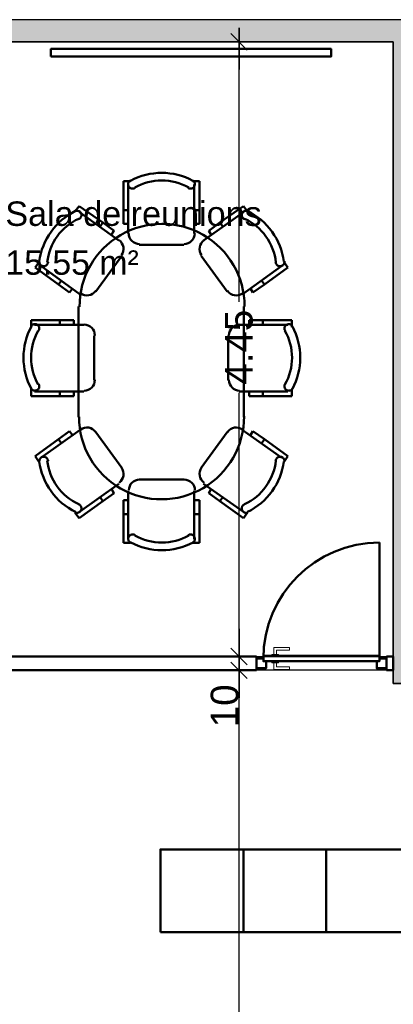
# Model space of a CAD drawing. Header units: metres. Extents: x -1 to 441, y -6 to 31.
# Tile 8 of 24: x 401.63 to 404.34, y 21.09 to 28.23. Entities that reach past the tile are written whole.
import ezdxf

# ---------------------------------------------------------------- set-up
doc = ezdxf.new("R2010")
doc.units = ezdxf.units.M
doc.header["$PDMODE"] = 65
doc.linetypes.add('CONTINUA', pattern=[0])
for name, color, linetype, lineweight in [('3D P4 MURS', 7, 'CONTINUA', 25), ('3D P4 MURS NOUS', 7, 'CONTINUA', 25), ('P4  SUPERFICI LLIURE', 7, 'CONTINUA', 25), ('P4 COTES', 7, 'CONTINUA', 25), ('P4 LOCAL', 7, 'CONTINUA', 25), ('P4 MOBLES', 7, 'CONTINUA', 25)]:
    doc.layers.add(name, color=color, linetype=linetype, lineweight=lineweight)
doc.styles.add('ARIAL', font='arial.ttf')
doc.dimstyles.new('DIMSTYLE_3', dxfattribs={"dimtxt": 0.2, "dimasz": 0.2, "dimexe": 0, "dimexo": 1e-06, "dimgap": 0.1, "dimtad": 0, "dimrnd": 0.005, "dimzin": 4, "dimdsep": 46, "dimtxsty": 'ARIAL', "dimblk1": 'ALL_ML_STRICH', "dimblk2": 'ALL_ML_STRICH', "dimsah": 1, "dimcen": 0, "dimse1": 1, "dimse2": 1, "dimclrd": 2, "dimclre": 2, "dimclrt": 2, "dimadec": 0, "dimazin": 0, "dimtfac": 1, "dimtdec": 0, "dimtix": 1, "dimtmove": 2, "dimatfit": 3, "dimfxl": 0, "dimtzin": 0, "dimlwd": 0, "dimlwe": 35, "dimarcsym": 0})
doc.dimstyles.new('DIMSTYLE_9', dxfattribs={"dimtxt": 0.2, "dimasz": 0.2, "dimexe": 0, "dimexo": 1e-06, "dimgap": 0.1, "dimtad": 2, "dimdec": 0, "dimlfac": 100, "dimrnd": 0.5, "dimzin": 4, "dimdsep": 46, "dimtxsty": 'ARIAL', "dimblk1": 'ALL_ML_STRICH', "dimblk2": 'ALL_ML_STRICH', "dimsah": 1, "dimcen": 0, "dimse1": 1, "dimse2": 1, "dimclrd": 2, "dimclre": 2, "dimclrt": 2, "dimadec": 0, "dimazin": 0, "dimtfac": 1, "dimtdec": 0, "dimtix": 1, "dimtmove": 2, "dimatfit": 3, "dimfxl": 0, "dimtvp": 1.2, "dimtzin": 0, "dimlwd": 0, "dimlwe": 35, "dimarcsym": 0})

# ---------------------------------------------------------------- blocks, each defined once
blk = doc.blocks.new('OBJETO_COMPLEJO_1')
at = {"layer": 'P4 MOBLES', "color": 202, "linetype": 'CONTINUA', "lineweight": 50, "transparency": 33554687}
for p, q in [((402.4351, 27.0593), (402.3843, 27.0593)), ((402.3843, 27.0593), (402.3843, 26.8476)), ((402.8838, 27.0593), (402.9346, 27.0593)), ((402.9346, 27.0593), (402.9346, 26.8476)), ((402.4182, 27.0339), (402.4182, 26.6783)), ((402.8965, 26.6783), (402.8965, 27.0339)), ((402.033, 26.8392), (402.0626, 26.8773)), ((402.0626, 26.8773), (402.2362, 26.7587)), ((402.3505, 26.6275), (402.0668, 26.8349)), ((402.3843, 26.8476), (402.4182, 26.8476)), ((402.3843, 26.8476), (402.3843, 26.7503)), ((402.9346, 26.8476), (402.8965, 26.8476)), ((402.9346, 26.8476), (402.9346, 26.7503)), ((402.9643, 26.6275), (403.2521, 26.8349)), ((403.2521, 26.8773), (403.0828, 26.7587)), ((403.2818, 26.8392), (403.2521, 26.8773)), ((402.2362, 26.7587), (402.215, 26.7291)), ((402.2362, 26.7587), (402.3166, 26.6995)), ((403.0828, 26.7587), (403.0024, 26.6995)), ((403.0828, 26.7587), (403.104, 26.7291)), ((402.3166, 26.6995), (402.2954, 26.6698)), ((402.3124, 26.6952), (402.2997, 26.6741)), ((402.3843, 26.7503), (402.4182, 26.7503)), ((402.9346, 26.7503), (402.8965, 26.7503)), ((402.9304, 26.7503), (402.905, 26.7503)), ((403.0024, 26.6995), (403.0193, 26.6698)), ((403.0024, 26.6952), (403.0193, 26.6741)), ((402.4986, 26.5979), (402.8203, 26.5979)), ((401.7748, 26.4751), (401.7451, 26.4328)), ((402.1854, 26.2592), (402.3716, 26.5174)), ((403.1336, 26.2592), (402.9473, 26.5174)), ((403.5442, 26.4751), (403.5738, 26.4328)), ((401.7451, 26.4328), (401.9144, 26.31)), ((401.7875, 26.4455), (402.0711, 26.2381)), ((403.5315, 26.4455), (403.2437, 26.2381)), ((403.5738, 26.4328), (403.4045, 26.31)), ((401.9144, 26.31), (401.9356, 26.3396)), ((403.4045, 26.31), (403.3834, 26.3396)), ((401.9144, 26.31), (401.9949, 26.2508)), ((401.9949, 26.2508), (402.016, 26.2804)), ((403.3199, 26.2508), (403.3029, 26.2804)), ((403.4045, 26.31), (403.3199, 26.2508)), ((402.0584, 26.1492), (402.0584, 25.3491)), ((403.2564, 25.3491), (403.2564, 26.1492)), ((401.7155, 26.001), (401.7155, 26.0518)), ((401.7155, 26.0518), (401.9229, 26.0518)), ((401.9229, 26.0518), (401.9229, 26.0179)), ((401.9229, 26.0518), (402.0245, 26.0518)), ((402.0245, 26.0518), (402.0245, 26.0179)), ((402.0245, 26.0476), (402.0245, 26.0222)), ((403.3918, 26.0518), (403.2945, 26.0518)), ((403.2945, 26.0518), (403.2945, 26.0179)), ((403.2945, 26.0476), (403.2945, 26.0222)), ((403.3918, 26.0518), (403.3918, 26.0179)), ((403.6035, 26.0518), (403.3918, 26.0518)), ((403.6035, 26.001), (403.6035, 26.0518)), ((402.0965, 26.0179), (401.7409, 26.0179)), ((403.2225, 26.0179), (403.5738, 26.0179)), ((402.1727, 25.6158), (402.1727, 25.9375)), ((403.1421, 25.6158), (403.1421, 25.9375)), ((401.7155, 25.5523), (401.7155, 25.5015)), ((403.6035, 25.5523), (403.6035, 25.5015)), ((401.7155, 25.5015), (401.9229, 25.5015)), ((401.7409, 25.5353), (402.0965, 25.5353)), ((401.9229, 25.5015), (401.9229, 25.5353)), ((401.9229, 25.5015), (402.0245, 25.5015)), ((402.0245, 25.5015), (402.0245, 25.5353)), ((403.5738, 25.5353), (403.2225, 25.5353)), ((403.2945, 25.5015), (403.2945, 25.5353)), ((403.3918, 25.5015), (403.2945, 25.5015)), ((403.3918, 25.5015), (403.3918, 25.5353)), ((403.6035, 25.5015), (403.3918, 25.5015)), ((401.7875, 25.0528), (402.0711, 25.256)), ((403.5315, 25.0528), (403.2437, 25.256)), ((401.7451, 25.0655), (401.9144, 25.1882)), ((401.9144, 25.1882), (401.9949, 25.2475)), ((401.9144, 25.1882), (401.9356, 25.1586)), ((401.9949, 25.2475), (402.016, 25.2179)), ((402.1854, 25.239), (402.3716, 24.9808)), ((403.1336, 25.239), (402.9473, 24.9808)), ((403.3199, 25.2475), (403.3029, 25.2179)), ((403.4045, 25.1882), (403.3199, 25.2475)), ((403.4045, 25.1882), (403.3834, 25.1586)), ((403.5738, 25.0655), (403.4045, 25.1882)), ((401.7748, 25.0231), (401.7451, 25.0655)), ((403.5442, 25.0231), (403.5738, 25.0655)), ((402.4986, 24.8961), (402.8203, 24.8961)), ((402.3505, 24.8665), (402.0668, 24.6633)), ((402.3166, 24.7988), (402.2954, 24.8284)), ((402.9643, 24.8665), (403.2521, 24.6633)), ((403.0024, 24.7988), (403.0193, 24.8284)), ((402.2362, 24.7395), (402.215, 24.7691)), ((402.2362, 24.7395), (402.3166, 24.7988)), ((402.3124, 24.803), (402.2997, 24.8242)), ((402.4182, 24.4644), (402.4182, 24.8157)), ((402.8965, 24.8157), (402.8965, 24.4644)), ((403.0024, 24.803), (403.0193, 24.8242)), ((403.0828, 24.7395), (403.0024, 24.7988)), ((403.0828, 24.7395), (403.104, 24.7691)), ((402.0626, 24.6167), (402.2362, 24.7395)), ((402.3843, 24.6464), (402.3843, 24.748)), ((402.3843, 24.748), (402.4182, 24.748)), ((402.9346, 24.748), (402.8965, 24.748)), ((402.9304, 24.748), (402.905, 24.748)), ((402.9346, 24.6464), (402.9346, 24.748)), ((403.2521, 24.6167), (403.0828, 24.7395)), ((402.033, 24.6591), (402.0626, 24.6167)), ((402.3843, 24.6464), (402.4182, 24.6464)), ((402.3843, 24.439), (402.3843, 24.6464)), ((402.9346, 24.6464), (402.8965, 24.6464)), ((402.9346, 24.439), (402.9346, 24.6464)), ((403.2818, 24.6591), (403.2521, 24.6167)), ((402.4351, 24.439), (402.3843, 24.439)), ((402.8838, 24.439), (402.9346, 24.439))]:
    blk.add_line(p, q, dxfattribs=at)
for points in [[(402.4346, 27.0638), (402.431, 27.0615), (402.4278, 27.0587), (402.425, 27.0556), (402.4226, 27.0521), (402.4207, 27.0484), (402.4193, 27.0444), (402.4185, 27.0402), (402.4182, 27.0359), (402.4185, 27.0316), (402.4194, 27.0275), (402.4208, 27.0235), (402.4227, 27.0198), (402.425, 27.0163), (402.4279, 27.0132), (402.4311, 27.0104), (402.4347, 27.0081), (402.4387, 27.0063), (402.4427, 27.0051), (402.4469, 27.0044), (402.4511, 27.0043), (402.4552, 27.0047), (402.4593, 27.0057), (402.4633, 27.0072), (402.4671, 27.0093)], [(402.8519, 27.0093), (402.8556, 27.0072), (402.8596, 27.0057), (402.8636, 27.0047), (402.8677, 27.0043), (402.8719, 27.0044), (402.876, 27.005), (402.8801, 27.0062), (402.884, 27.008), (402.8876, 27.0102), (402.8908, 27.0129), (402.8937, 27.016), (402.8961, 27.0194), (402.898, 27.023), (402.8995, 27.027), (402.9004, 27.0311), (402.9008, 27.0353), (402.9006, 27.0396), (402.8998, 27.0437), (402.8985, 27.0477), (402.8968, 27.0515), (402.8945, 27.0549), (402.8918, 27.0581), (402.8887, 27.0609), (402.8852, 27.0634)], [(402.0601, 26.783), (402.0639, 26.7849), (402.0674, 26.7872), (402.0706, 26.7899), (402.0734, 26.793), (402.0757, 26.7964), (402.0776, 26.8002), (402.079, 26.8041), (402.0798, 26.8083), (402.0801, 26.8126), (402.0798, 26.8168), (402.079, 26.8209), (402.0776, 26.8248), (402.0758, 26.8285), (402.0734, 26.832), (402.0707, 26.8351), (402.0674, 26.8379), (402.0638, 26.8402), (402.06, 26.842), (402.0561, 26.8433), (402.052, 26.8441), (402.0478, 26.8443), (402.0437, 26.8439), (402.0395, 26.843), (402.0355, 26.8416)], [(403.2846, 26.8416), (403.2806, 26.843), (403.2765, 26.8439), (403.2723, 26.8443), (403.2682, 26.8441), (403.2641, 26.8433), (403.2601, 26.842), (403.2563, 26.8402), (403.2527, 26.8379), (403.2495, 26.8351), (403.2467, 26.832), (403.2444, 26.8285), (403.2425, 26.8248), (403.2412, 26.8209), (403.2403, 26.8168), (403.24, 26.8126), (403.2403, 26.8083), (403.2412, 26.8041), (403.2425, 26.8002), (403.2444, 26.7964), (403.2468, 26.793), (403.2495, 26.7899), (403.2527, 26.7872), (403.2562, 26.7849), (403.2601, 26.783)], [(402.4224, 26.6804), (402.424, 26.6646), (402.4286, 26.6499), (402.4358, 26.6366), (402.4454, 26.625), (402.457, 26.6155), (402.4703, 26.6083), (402.485, 26.6037), (402.5007, 26.6021)], [(402.8225, 26.6021), (402.8382, 26.6037), (402.8529, 26.6083), (402.8662, 26.6155), (402.8778, 26.625), (402.8874, 26.6366), (402.8946, 26.6499), (402.8992, 26.6646), (402.9008, 26.6804)], [(402.3702, 26.5213), (402.3781, 26.5351), (402.383, 26.5497), (402.3849, 26.5647), (402.3839, 26.5797), (402.38, 26.5942), (402.3734, 26.6078), (402.3641, 26.6201), (402.3523, 26.6306)], [(402.9679, 26.6306), (402.956, 26.6201), (402.9467, 26.6078), (402.9401, 26.5942), (402.9363, 26.5797), (402.9353, 26.5647), (402.9372, 26.5497), (402.942, 26.5351), (402.9499, 26.5213)], [(401.7755, 26.4776), (401.7753, 26.4733), (401.7757, 26.4691), (401.7766, 26.465), (401.778, 26.461), (401.7799, 26.4573), (401.7824, 26.4539), (401.7853, 26.4508), (401.7886, 26.448), (401.7923, 26.4458), (401.7961, 26.444), (401.8002, 26.4429), (401.8043, 26.4422), (401.8085, 26.4421), (401.8127, 26.4426), (401.8168, 26.4436), (401.8208, 26.4453), (401.8246, 26.4474), (401.828, 26.45), (401.8309, 26.4529), (401.8335, 26.4563), (401.8356, 26.4599), (401.8372, 26.4638), (401.8382, 26.4679), (401.8388, 26.4722)], [(403.4856, 26.4722), (403.4861, 26.4679), (403.4872, 26.4638), (403.4888, 26.4599), (403.4909, 26.4563), (403.4934, 26.4529), (403.4964, 26.45), (403.4998, 26.4474), (403.5035, 26.4453), (403.5075, 26.4437), (403.5117, 26.4426), (403.5158, 26.4421), (403.52, 26.4422), (403.5242, 26.4429), (403.5282, 26.444), (403.5321, 26.4458), (403.5358, 26.448), (403.5391, 26.4508), (403.542, 26.4539), (403.5444, 26.4573), (403.5464, 26.461), (403.5478, 26.465), (403.5487, 26.4691), (403.5491, 26.4733), (403.5488, 26.4776)], [(402.0746, 26.2451), (402.0884, 26.2372), (402.103, 26.2324), (402.118, 26.2305), (402.133, 26.2315), (402.1475, 26.2353), (402.1612, 26.2419), (402.1734, 26.2512), (402.1839, 26.2631)], [(403.1362, 26.2631), (403.1467, 26.2512), (403.159, 26.2419), (403.1726, 26.2353), (403.1871, 26.2315), (403.2021, 26.2305), (403.2171, 26.2324), (403.2317, 26.2372), (403.2455, 26.2451)], [(401.7703, 25.9741), (401.7723, 25.9779), (401.7739, 25.9818), (401.7748, 25.9858), (401.7753, 25.99), (401.7752, 25.9941), (401.7745, 25.9983), (401.7733, 26.0023), (401.7716, 26.0062), (401.7693, 26.0098), (401.7666, 26.0131), (401.7636, 26.0159), (401.7602, 26.0183), (401.7565, 26.0202), (401.7526, 26.0217), (401.7485, 26.0226), (401.7442, 26.023), (401.74, 26.0228), (401.7358, 26.0221), (401.7319, 26.0208), (401.7281, 26.019), (401.7246, 26.0167), (401.7214, 26.014), (401.7186, 26.0109), (401.7162, 26.0074)], [(402.1775, 25.9405), (402.1759, 25.9562), (402.1713, 25.9709), (402.1641, 25.9842), (402.1545, 25.9958), (402.1429, 26.0054), (402.1296, 26.0126), (402.1149, 26.0172), (402.0992, 26.0188)], [(403.2252, 26.0188), (403.2094, 26.0172), (403.1947, 26.0126), (403.1814, 26.0054), (403.1698, 25.9958), (403.1603, 25.9842), (403.1531, 25.9709), (403.1485, 25.9562), (403.1469, 25.9405)], [(403.6082, 26.0074), (403.6058, 26.0109), (403.6029, 26.014), (403.5998, 26.0167), (403.5963, 26.019), (403.5925, 26.0208), (403.5885, 26.0221), (403.5844, 26.0228), (403.5801, 26.023), (403.5759, 26.0226), (403.5718, 26.0217), (403.5679, 26.0202), (403.5642, 26.0183), (403.5608, 26.0159), (403.5577, 26.0131), (403.5551, 26.0098), (403.5528, 26.0062), (403.5511, 26.0023), (403.5499, 25.9983), (403.5492, 25.9941), (403.5491, 25.99), (403.5495, 25.9858), (403.5505, 25.9818), (403.552, 25.9779), (403.5541, 25.9741)], [(402.0992, 25.5404), (402.1149, 25.542), (402.1296, 25.5466), (402.1429, 25.5538), (402.1545, 25.5633), (402.1641, 25.5749), (402.1713, 25.5882), (402.1759, 25.6029), (402.1775, 25.6187)], [(403.1469, 25.6187), (403.1485, 25.6029), (403.1531, 25.5882), (403.1603, 25.5749), (403.1698, 25.5633), (403.1814, 25.5538), (403.1947, 25.5466), (403.2094, 25.542), (403.2252, 25.5404)], [(401.7157, 25.5568), (401.7181, 25.5532), (401.7208, 25.55), (401.724, 25.5472), (401.7274, 25.5448), (401.7312, 25.5429), (401.7352, 25.5415), (401.7393, 25.5407), (401.7436, 25.5404), (401.7479, 25.5407), (401.7521, 25.5416), (401.756, 25.543), (401.7598, 25.5449), (401.7632, 25.5473), (401.7664, 25.5501), (401.7691, 25.5533), (401.7714, 25.557), (401.7732, 25.5609), (401.7745, 25.5649), (401.7752, 25.5691), (401.7753, 25.5733), (401.7749, 25.5775), (401.7739, 25.5816), (401.7724, 25.5855), (401.7703, 25.5893)], [(403.5541, 25.5893), (403.552, 25.5855), (403.5505, 25.5816), (403.5495, 25.5775), (403.5491, 25.5733), (403.5492, 25.5691), (403.5499, 25.5649), (403.5511, 25.5609), (403.5529, 25.557), (403.5553, 25.5533), (403.558, 25.5501), (403.5611, 25.5473), (403.5646, 25.5449), (403.5683, 25.543), (403.5723, 25.5416), (403.5765, 25.5407), (403.5808, 25.5404), (403.585, 25.5407), (403.5892, 25.5415), (403.5932, 25.5429), (403.5969, 25.5448), (403.6004, 25.5472), (403.6035, 25.55), (403.6063, 25.5532), (403.6086, 25.5568)], [(402.1839, 25.2411), (402.1734, 25.253), (402.1612, 25.2622), (402.1475, 25.2688), (402.133, 25.2727), (402.118, 25.2737), (402.103, 25.2718), (402.0884, 25.2669), (402.0746, 25.259)], [(403.2455, 25.259), (403.2317, 25.2669), (403.2171, 25.2718), (403.2021, 25.2737), (403.1871, 25.2727), (403.1726, 25.2688), (403.159, 25.2622), (403.1467, 25.2529), (403.1362, 25.241)], [(401.8388, 25.0319), (401.8382, 25.0362), (401.8372, 25.0403), (401.8356, 25.0442), (401.8335, 25.0479), (401.8309, 25.0512), (401.828, 25.0542), (401.8246, 25.0568), (401.8208, 25.0589), (401.8168, 25.0605), (401.8127, 25.0615), (401.8085, 25.062), (401.8043, 25.0619), (401.8002, 25.0613), (401.7961, 25.0601), (401.7923, 25.0584), (401.7886, 25.0561), (401.7853, 25.0534), (401.7824, 25.0503), (401.7799, 25.0468), (401.778, 25.0431), (401.7766, 25.0392), (401.7757, 25.035), (401.7753, 25.0308), (401.7755, 25.0265)], [(403.5488, 25.0265), (403.5491, 25.0308), (403.5487, 25.0351), (403.5478, 25.0392), (403.5464, 25.0431), (403.5444, 25.0468), (403.542, 25.0503), (403.5391, 25.0534), (403.5358, 25.0561), (403.5321, 25.0584), (403.5282, 25.0601), (403.5242, 25.0613), (403.52, 25.0619), (403.5158, 25.062), (403.5117, 25.0615), (403.5075, 25.0605), (403.5035, 25.0589), (403.4998, 25.0568), (403.4964, 25.0542), (403.4934, 25.0512), (403.4909, 25.0479), (403.4888, 25.0442), (403.4872, 25.0403), (403.4861, 25.0362), (403.4856, 25.0319)], [(402.3523, 24.8735), (402.3641, 24.884), (402.3734, 24.8963), (402.38, 24.9099), (402.3839, 24.9245), (402.3849, 24.9395), (402.383, 24.9545), (402.3781, 24.9691), (402.3702, 24.9828)], [(402.9499, 24.9828), (402.942, 24.9691), (402.9372, 24.9545), (402.9353, 24.9394), (402.9363, 24.9245), (402.9401, 24.9099), (402.9467, 24.8963), (402.956, 24.884), (402.9679, 24.8735)], [(402.5013, 24.8969), (402.4855, 24.8953), (402.4708, 24.8908), (402.4575, 24.8836), (402.4459, 24.874), (402.4364, 24.8624), (402.4292, 24.8491), (402.4246, 24.8344), (402.423, 24.8186)], [(402.9014, 24.8186), (402.8998, 24.8344), (402.8952, 24.8491), (402.888, 24.8624), (402.8784, 24.874), (402.8668, 24.8836), (402.8535, 24.8908), (402.8388, 24.8953), (402.8231, 24.8969)], [(402.0355, 24.6583), (402.0395, 24.6569), (402.0437, 24.656), (402.0478, 24.6556), (402.052, 24.6558), (402.0561, 24.6566), (402.06, 24.6579), (402.0638, 24.6597), (402.0674, 24.662), (402.0707, 24.6648), (402.0734, 24.6679), (402.0758, 24.6714), (402.0776, 24.6751), (402.079, 24.679), (402.0798, 24.6831), (402.0801, 24.6873), (402.0798, 24.6916), (402.079, 24.6958), (402.0776, 24.6998), (402.0757, 24.7035), (402.0734, 24.7069), (402.0706, 24.71), (402.0674, 24.7128), (402.0639, 24.7151), (402.0601, 24.7169)], [(403.2601, 24.7169), (403.2562, 24.7151), (403.2527, 24.7128), (403.2495, 24.71), (403.2468, 24.7069), (403.2444, 24.7035), (403.2425, 24.6998), (403.2412, 24.6958), (403.2403, 24.6916), (403.24, 24.6873), (403.2403, 24.6831), (403.2412, 24.679), (403.2425, 24.6751), (403.2444, 24.6714), (403.2467, 24.6679), (403.2495, 24.6648), (403.2527, 24.662), (403.2563, 24.6597), (403.2601, 24.6579), (403.2641, 24.6566), (403.2682, 24.6558), (403.2723, 24.6556), (403.2765, 24.656), (403.2806, 24.6569), (403.2846, 24.6583)], [(402.4677, 24.494), (402.4639, 24.4961), (402.4599, 24.4976), (402.4558, 24.4986), (402.4516, 24.499), (402.4474, 24.4989), (402.4433, 24.4982), (402.4392, 24.4969), (402.4353, 24.4951), (402.4317, 24.4928), (402.4284, 24.4901), (402.4256, 24.4869), (402.4232, 24.4835), (402.4213, 24.4797), (402.4199, 24.4758), (402.4191, 24.4716), (402.4188, 24.4673), (402.4191, 24.463), (402.4199, 24.4589), (402.4213, 24.4549), (402.4232, 24.4511), (402.4255, 24.4477), (402.4283, 24.4445), (402.4316, 24.4418), (402.4352, 24.4394)], [(402.8857, 24.4399), (402.8893, 24.4423), (402.8924, 24.4451), (402.8951, 24.4483), (402.8974, 24.4518), (402.8991, 24.4556), (402.9004, 24.4595), (402.9012, 24.4637), (402.9014, 24.4679), (402.901, 24.4722), (402.9001, 24.4763), (402.8986, 24.4802), (402.8967, 24.4839), (402.8943, 24.4873), (402.8914, 24.4903), (402.8882, 24.493), (402.8845, 24.4953), (402.8807, 24.497), (402.8766, 24.4982), (402.8725, 24.4989), (402.8683, 24.499), (402.8642, 24.4985), (402.8601, 24.4976), (402.8562, 24.496), (402.8525, 24.494)]]:
    blk.add_lwpolyline(points, dxfattribs=at)
for centre, radius, start, end in [((402.6617, 26.6426), 0.476, 61.7023, 118.31126), ((402.6617, 26.668), 0.3956, 60.45388, 119.56284), ((402.2472, 26.4148), 0.476, 116.03229, 172.64073), ((403.0731, 26.4147), 0.476, 7.36723, 63.97567), ((402.226, 26.4275), 0.3956, 114.78313, 173.89157), ((403.0942, 26.4274), 0.3956, 6.11805, 65.22722), ((402.6635, 26.1521), 0.5971, 359.92529, 180.43596), ((402.137, 25.7797), 0.476, 151.70237, 208.31074), ((402.1116, 25.7797), 0.3956, 150.45351, 209.5624), ((403.2085, 25.7795), 0.3956, 330.45335, 29.56209), ((403.1874, 25.7795), 0.476, 331.70286, 28.31116), ((402.6597, 25.3504), 0.5971, 179.9253, 0.43593), ((402.2471, 25.0895), 0.476, 187.37292, 243.98146), ((402.2259, 25.0768), 0.3956, 186.12386, 245.23316), ((403.0941, 25.0767), 0.3956, 294.78909, 353.89783), ((403.073, 25.0894), 0.476, 296.03808, 352.64644), ((402.6621, 24.8353), 0.3956, 240.45391, 299.56284), ((402.6621, 24.8607), 0.476, 241.70305, 298.31079)]:
    blk.add_arc(centre, radius, start, end, dxfattribs=at)
blk = doc.blocks.new('ALL_ML_STRICH')
at = {"color": 0, "linetype": 'ByBlock', "lineweight": -2}
for p, q in [((0, -0.5), (0, 0.5)), ((-1, 0), (0.5, 0)), ((-0.3, -0.3), (0.3, 0.3))]:
    blk.add_line(p, q, dxfattribs=at)
blk = doc.blocks.new('*D89')
at = {"layer": 'DEFPOINTS', "color": 2, "linetype": 'CONTINUA', "lineweight": 35, "transparency": 33554687}
for p in [(402.9973, 23.5147), (403.2206, 13.1195), (403.7032, 13.1195)]:
    blk.add_point(p, dxfattribs=at)
at = {"layer": 'P4 COTES', "color": 2, "linetype": 'CONTINUA', "lineweight": -2, "transparency": 33554687}
for p, q in [((403.2206, 18.7241), (403.2206, 23.5147)), ((403.2206, 13.1195), (403.2206, 17.9241))]:
    blk.add_line(p, q, dxfattribs=at)
at = {"layer": 'P4 COTES', "color": 2, "linetype": 'CONTINUA', "lineweight": 35, "transparency": 33554687, "xscale": 0.2, "yscale": 0.2, "zscale": 0.2}
for p, rotation in [((403.2206, 23.5147), 90), ((403.2206, 13.1195), 270)]:
    blk.add_blockref('ALL_ML_STRICH', p, dxfattribs=dict(at, rotation=rotation))
at = {"layer": 'P4 COTES', "color": 2, "linetype": 'CONTINUA', "lineweight": 35, "transparency": 33554687, "insert": (403.2206, 18.3241), "char_height": 0.2, "width": 1, "attachment_point": 5, "rotation": 90, "style": 'ARIAL'}
blk.add_mtext('\\A1;{\\A1;{10.40\\H0.132000;\\S^ ;}}', dxfattribs=at)
blk = doc.blocks.new('*D90')
at = {"layer": 'DEFPOINTS', "color": 2, "linetype": 'CONTINUA', "lineweight": 35, "transparency": 33554687}
for p in [(402.9844, 23.6147), (402.9973, 23.5147), (403.2206, 23.5147)]:
    blk.add_point(p, dxfattribs=at)
at = {"layer": 'P4 COTES', "color": 2, "linetype": 'CONTINUA', "lineweight": -2, "transparency": 33554687}
blk.add_line((403.2206, 23.5147), (403.2206, 23.6147), dxfattribs=at)
at = {"layer": 'P4 COTES', "color": 2, "linetype": 'CONTINUA', "lineweight": 35, "transparency": 33554687, "xscale": 0.2, "yscale": 0.2, "zscale": 0.2}
for p, rotation in [((403.2206, 23.5147), 270), ((403.2206, 23.6147), 90)]:
    blk.add_blockref('ALL_ML_STRICH', p, dxfattribs=dict(at, rotation=rotation))
at = {"layer": 'P4 COTES', "color": 2, "linetype": 'CONTINUA', "lineweight": 35, "transparency": 33554687, "insert": (403.1172, 23.2572), "char_height": 0.2, "width": 0.4, "attachment_point": 5, "rotation": 90, "style": 'ARIAL'}
blk.add_mtext('\\A1;{10}', dxfattribs=at)
blk = doc.blocks.new('*D91')
at = {"layer": 'DEFPOINTS', "color": 2, "linetype": 'CONTINUA', "lineweight": 35, "transparency": 33554687}
for p in [(403.8738, 28.0682), (402.9844, 23.6147), (403.2206, 23.6147)]:
    blk.add_point(p, dxfattribs=at)
at = {"layer": 'P4 COTES', "color": 2, "linetype": 'CONTINUA', "lineweight": -2, "transparency": 33554687}
for p, q in [((403.2206, 26.1851), (403.2206, 28.0682)), ((403.2206, 23.6147), (403.2206, 25.5251))]:
    blk.add_line(p, q, dxfattribs=at)
at = {"layer": 'P4 COTES', "color": 2, "linetype": 'CONTINUA', "lineweight": 35, "transparency": 33554687, "xscale": 0.2, "yscale": 0.2, "zscale": 0.2}
for p, rotation in [((403.2206, 28.0682), 90), ((403.2206, 23.6147), 270)]:
    blk.add_blockref('ALL_ML_STRICH', p, dxfattribs=dict(at, rotation=rotation))
at = {"layer": 'P4 COTES', "color": 2, "linetype": 'CONTINUA', "lineweight": 35, "transparency": 33554687, "insert": (403.2206, 25.8551), "char_height": 0.2, "width": 0.8, "attachment_point": 5, "rotation": 90, "style": 'ARIAL'}
blk.add_mtext('\\A1;{\\A1;{4.45\\H0.132000;\\S^ ;}}', dxfattribs=at)

msp = doc.modelspace()

# ---------------------------------------------------------------- hatches: boundary and pattern name
at = {"layer": '3D P4 MURS', "linetype": 'CONTINUA', "lineweight": 18, "true_color": 0xa0a0a0, "transparency": 33554687}
for points in [[(426.8464, 28.2282), (401.2904, 28.2282), (401.2587, 28.0682), (426.8132, 28.0682)], [(404.437, 23.5195), (404.437, 28.0682), (404.337, 28.0682), (404.337, 23.5195)], [(404.337, 23.4195), (406.177, 23.4195), (406.177, 23.5195), (404.337, 23.5195)]]:
    msp.add_hatch(color=253, dxfattribs=at).paths.add_polyline_path(points)

# ---------------------------------------------------------------- linework, layer by layer
at = {"layer": '3D P4 MURS', "color": 7, "linetype": 'CONTINUA', "lineweight": 25, "transparency": 33554687}
for p, q in [((426.8464, 28.2282), (401.2904, 28.2282)), ((401.2587, 28.0682), (404.337, 28.0682)), ((404.337, 28.0682), (404.337, 23.5195)), ((404.337, 23.5195), (404.337, 23.4195)), ((404.337, 23.4195), (406.177, 23.4195))]:
    msp.add_line(p, q, dxfattribs=at)
at = {"layer": '3D P4 MURS NOUS', "color": 4, "linetype": 'CONTINUA', "lineweight": 50, "transparency": 33554687}
for p, q in [((404.237, 23.6197), (404.237, 24.4397)), ((403.347, 23.6147), (400.3764, 23.6147)), ((403.347, 23.6147), (403.347, 23.5147)), ((404.287, 23.5147), (404.287, 23.6147)), ((404.337, 23.6147), (404.287, 23.6147)), ((404.337, 23.5147), (404.337, 23.6147)), ((400.3565, 23.5147), (403.347, 23.5147)), ((404.287, 23.5147), (404.337, 23.5147))]:
    msp.add_line(p, q, dxfattribs=at)
for points in [[(403.397, 23.5797), (404.237, 23.5797), (404.237, 23.5997), (404.237, 23.6197), (403.397, 23.6197), (403.397, 23.5997), (403.397, 23.5797)], [(403.417, 23.5797), (403.397, 23.5797), (403.397, 23.5997), (403.347, 23.5997), (403.347, 23.5297), (403.417, 23.5297), (403.417, 23.5797)], [(404.237, 23.5997), (404.237, 23.5797), (404.217, 23.5797), (404.217, 23.5297), (404.287, 23.5297), (404.287, 23.5997), (404.237, 23.5997)]]:
    msp.add_lwpolyline(points, close=True, dxfattribs=at)
at = {"layer": '3D P4 MURS NOUS', "color": 40, "linetype": 'CONTINUA', "lineweight": 18, "transparency": 33554687}
for points in [[(403.457, 23.6197), (403.507, 23.6197), (403.507, 23.6297), (403.457, 23.6297), (403.457, 23.6197)], [(403.472, 23.6297), (403.492, 23.6297), (403.492, 23.6597), (403.587, 23.6597), (403.587, 23.6797), (403.472, 23.6797), (403.472, 23.6297)], [(403.457, 23.5697), (403.507, 23.5697), (403.507, 23.5797), (403.457, 23.5797), (403.457, 23.5697)], [(403.472, 23.5697), (403.492, 23.5697), (403.492, 23.5397), (403.587, 23.5397), (403.587, 23.5197), (403.472, 23.5197), (403.472, 23.5697)]]:
    msp.add_lwpolyline(points, close=True, dxfattribs=at)
at = {"layer": '3D P4 MURS NOUS', "color": 4, "linetype": 'CONTINUA', "lineweight": 50, "transparency": 33554687}
msp.add_arc((404.237, 23.5997), 0.84, 90, 180, dxfattribs=at)
at = {"layer": 'P4  SUPERFICI LLIURE', "color": 7, "linetype": 'CONTINUA', "lineweight": 25, "transparency": 33554687}
for p, q in [((404.337, 23.5147), (400.3565, 23.5147)), ((404.337, 23.4195), (404.337, 23.5147)), ((407.507, 23.4195), (404.337, 23.4195)), ((402.6521, 21.6173), (402.6521, 22.2173)), ((402.6521, 22.2173), (404.4521, 22.2173)), ((404.4521, 21.6173), (402.6521, 21.6173))]:
    msp.add_line(p, q, dxfattribs=at)
at = {"layer": 'P4 LOCAL', "color": 7, "linetype": 'CONTINUA', "lineweight": 25, "transparency": 33554687}
for p, q in [((404.337, 28.0682), (401.2587, 28.0682)), ((404.337, 23.6147), (404.337, 28.0682)), ((400.3764, 23.6147), (404.337, 23.6147)), ((404.337, 23.5147), (400.3565, 23.5147)), ((404.337, 23.4195), (404.337, 23.5147)), ((407.506, 23.4195), (404.337, 23.4195))]:
    msp.add_line(p, q, dxfattribs=at)
at = {"layer": 'P4 MOBLES', "color": 202, "linetype": 'CONTINUA', "lineweight": 50, "transparency": 33554687}
for points in [[(401.8594, 27.9609), (403.8871, 27.9609), (403.8871, 28.016), (401.8594, 28.016), (401.8594, 27.9609)], [(402.6521, 21.6173), (402.6521, 22.2173), (403.2521, 22.2173), (403.2521, 21.6173), (402.6521, 21.6173)], [(403.2521, 21.6173), (403.2521, 22.2173), (403.8521, 22.2173), (403.8521, 21.6173), (403.2521, 21.6173)], [(403.8521, 21.6173), (403.8521, 22.2173), (404.4521, 22.2173), (404.4521, 21.6173), (403.8521, 21.6173)]]:
    msp.add_lwpolyline(points, close=True, dxfattribs=at)

# ---------------------------------------------------------------- block references
msp.add_blockref('OBJETO_COMPLEJO_1', (0, 0), dxfattribs=at)

# ---------------------------------------------------------------- texts
at = {"layer": 'P4 LOCAL', "color": 7, "linetype": 'CONTINUA', "lineweight": 25, "transparency": 33554687, "char_height": 0.177, "attachment_point": 7, "style": 'ARIAL'}
for s, insert, width in [('\\W1.00;Sala de reunions', (401.5293, 26.7318), 1.956271), ('\\W0.99;15.55 m²', (401.5293, 26.3778), 1.066778)]:
    msp.add_mtext(s, dxfattribs=dict(at, insert=insert, width=width))

# ---------------------------------------------------------------- dimensions: what is measured, and where the dimension line sits
at = {"layer": 'P4 COTES', "color": 2, "linetype": 'CONTINUA', "lineweight": 35, "transparency": 33554687}
for base, p1, p2, dimstyle, picture, middle in [((403.2206, 28.0682), (402.9844, 23.6147), (403.8738, 28.0682), 'DIMSTYLE_3', '*D91', (403.2206, 25.8551)), ((403.2206, 23.6147), (402.9973, 23.5147), (402.9844, 23.6147), 'DIMSTYLE_9', '*D90', (403.1172, 23.2572)), ((403.2206, 23.5147), (403.7032, 13.1195), (402.9973, 23.5147), 'DIMSTYLE_3', '*D89', (403.2206, 18.3241))]:
    dim = msp.add_linear_dim(base=base, p1=p1, p2=p2, angle=90, dimstyle=dimstyle, override={"dimpost": '<>', "dimclrd": 2, "dimclre": 2, "dimclrt": 2, "dimlwd": 0, "dimlwe": 35}, dxfattribs=at)
    dim.commit()
    dim.dimension.update_dxf_attribs({"geometry": picture, "text_midpoint": middle, "dimtype": 160})

doc.saveas('drawing.dxf')
